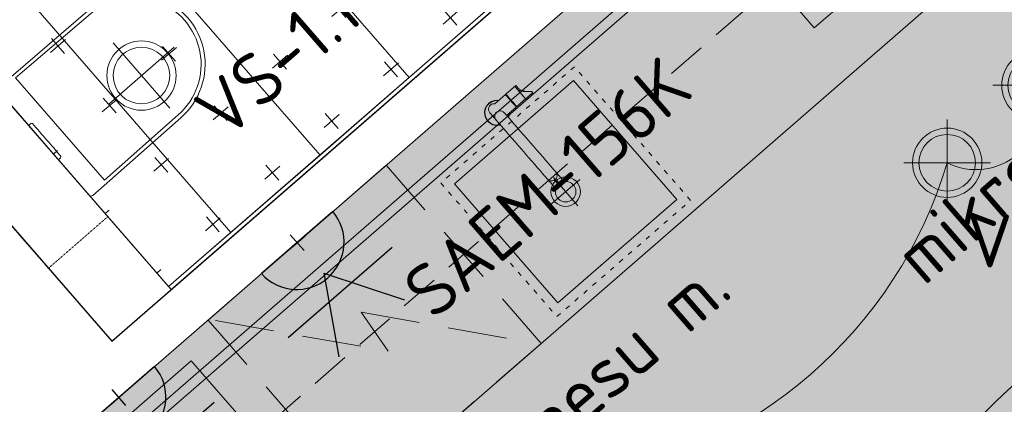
# Model space of a CAD drawing. Header units: millimetres. Extents: x 130528 to 177851, y 51760 to 113805.
# Tile 55 of 88: x 151894 to 154396, y 82453 to 83430. Entities that reach past the tile are written whole.
import ezdxf

# ---------------------------------------------------------------- set-up
doc = ezdxf.new("R2010")
doc.units = ezdxf.units.MM
for name, pattern in [('ACAD_ISO03W100', [30, 12, -18]), ('Dash 01', [1, 0.5, -0.5]), ('Hidden 100.00_ 50.00', [150, 100, -50])]:
    doc.linetypes.add(name, pattern=pattern)
doc.layers.get('0').update_dxf_attribs({"true_color": 0x000000})
doc.layers.add('_SA-ELEKTER_pistikupesad', color=7, linetype='Continuous', true_color=0x9900cc)
for name, color, linetype, lineweight, true_color in [('_SA-LAGI', 7, 'Continuous', 9, 0x5b5b5b), ('_SA-LAGI_hatch', 7, 'Continuous', 5, 0x787878), ('_SA-PORAND', 7, 'Continuous', 9, 0x5b5b5b), ('_SA-PORAND_hatch', 254, 'Continuous', 9, 0xbebebe), ('_SA-SANTEHN', 7, 'Continuous', 0, 0x4c5f99), ('_SA-SEIN', 250, 'Continuous', 30, 0x333333), ('_SA-SEIN_hatch', 7, 'Continuous', 0, 0x797979), ('_SA-SISUSTUS_kohtkindel', 7, 'Continuous', 15, 0x7f4f3f), ('_SA-SISUSTUS_lahtine', 7, 'Continuous', 18, 0x7f4f3f), ('_SA-SISUSTUS_seadmed', 7, 'Continuous', 13, 0x9900cc), ('_SA-SISUSTUS_tekst', 7, 'Continuous', 0, 0x7f4f3f), ('_SA-VALGUSTUS', 20, 'Continuous', 13, 0xff3f00), ('_SA-VALGUSTUS_valgusgrupid', 240, 'Continuous', 9, 0xff003f)]:
    doc.layers.add(name, color=color, linetype=linetype, lineweight=lineweight, true_color=true_color)
doc.styles.add('DIN Pro Medium-Medium', font='txt')

# ---------------------------------------------------------------- blocks, each defined once
blk = doc.blocks.new('VS-1.1')
at = {"color": 0, "linetype": 'ByBlock', "lineweight": -2}
for p, q in [((0, -220.5), (0, 220.5)), ((-220.5, 0), (220.5, 0))]:
    blk.add_line(p, q, dxfattribs=at)
for radius in [176, 144]:
    blk.add_circle((0, 0), radius, dxfattribs=at)
at = {"color": 0, "linetype": 'ByBlock', "lineweight": -2, "insert": (100, -262), "char_height": 270, "width": 2611.475, "attachment_point": 1, "style": 'DIN Pro Medium-Medium'}
blk.add_mtext('VS-1.1', dxfattribs=at)
blk = doc.blocks.new('VS-3.1 01')
at = {"color": 0, "linetype": 'ByBlock', "lineweight": -2}
for p, q in [((0, -110.2), (0, 110.2)), ((-110.2, 0), (110.2, 0))]:
    blk.add_line(p, q, dxfattribs=at)
for radius in [88, 72]:
    blk.add_circle((0, 0), radius, dxfattribs=at)
at = {"color": 0, "linetype": 'ByBlock', "lineweight": -2, "insert": (50, -131), "char_height": 135, "width": 1305.738, "attachment_point": 1, "style": 'DIN Pro Medium-Medium'}
blk.add_mtext('VS-3.1', dxfattribs=at)
blk = doc.blocks.new('SM-T.11')
at = {"color": 0, "lineweight": -2}
blk.add_lwpolyline([(-273.9, -535.6), (-273.9, -535.9), (-273.9, -536.2), (-273.9, -536.5), (-273.9, -536.8), (-273.9, -537.1), (-273.9, -537.4), (-273.8, -537.7), (-273.8, -538), (-273.7, -538.3), (-273.7, -538.6), (-273.6, -538.9), (-273.5, -539.2), (-273.4, -539.5), (-273.4, -539.8), (-273.3, -540.1), (-273.1, -540.4), (-273, -540.7), (-272.9, -541), (-272.8, -541.3), (-272.6, -541.6), (-272.5, -541.8), (-272.3, -542.1), (-272.2, -542.4), (-272, -542.6), (-271.8, -542.9), (-271.7, -543.2), (-271.5, -543.4), (-271.3, -543.7), (-271.1, -543.9), (-270.9, -544.1), (-270.7, -544.4), (-270.4, -544.6), (-270.2, -544.8), (-270, -545), (-269.8, -545.2), (-269.5, -545.4), (-269.3, -545.6), (-269, -545.8), (-268.8, -546), (-268.5, -546.2), (-268.2, -546.3), (-268, -546.5), (-267.7, -546.7), (-267.4, -546.8), (-267.1, -547), (-266.8, -547.1), (-266.5, -547.2), (-266.2, -547.4), (-265.9, -547.5), (-265.6, -547.6), (-265.3, -547.7), (-265, -547.8), (-264.7, -547.9), (-264.3, -548), (-264, -548.1), (-263.7, -548.1), (-263.4, -548.2), (-263.1, -548.2), (-262.7, -548.3), (-262.4, -548.3), (-262.1, -548.3), (-261.8, -548.4), (-261.4, -548.4), (-261.1, -548.4), (259, -548.4), (259.3, -548.4), (259.6, -548.4), (259.9, -548.3), (260.2, -548.3), (260.6, -548.3), (260.9, -548.2), (261.2, -548.2), (261.5, -548.1), (261.9, -548.1), (262.2, -548), (262.5, -547.9), (262.8, -547.8), (263.1, -547.7), (263.4, -547.6), (263.7, -547.5), (264, -547.4), (264.3, -547.2), (264.6, -547.1), (264.9, -547), (265.2, -546.8), (265.5, -546.7), (265.8, -546.5), (266.1, -546.3), (266.3, -546.2), (266.6, -546), (266.9, -545.8), (267.1, -545.6), (267.4, -545.4), (267.6, -545.2), (267.8, -545), (268.1, -544.8), (268.3, -544.6), (268.5, -544.4), (268.7, -544.1), (268.9, -543.9), (269.1, -543.7), (269.3, -543.4), (269.5, -543.2), (269.7, -542.9), (269.8, -542.6), (270, -542.4), (270.2, -542.1), (270.3, -541.8), (270.5, -541.6), (270.6, -541.3), (270.7, -541), (270.9, -540.7), (271, -540.4), (271.1, -540.1), (271.2, -539.8), (271.3, -539.5), (271.4, -539.2), (271.4, -538.9), (271.5, -538.6), (271.6, -538.3), (271.6, -538), (271.7, -537.7), (271.7, -537.4), (271.7, -537.1), (271.7, -536.8), (271.7, -536.5), (271.7, -536.2), (271.7, -535.9), (271.7, -535.6), (237.1, -29.7), (237.1, -29.5), (237, -29.3), (237, -29), (237, -28.8), (236.9, -28.6), (236.9, -28.3), (236.9, -28.1), (236.8, -27.9), (236.7, -27.6), (236.7, -27.4), (236.6, -27.1), (236.5, -26.9), (236.4, -26.7), (236.4, -26.4), (236.3, -26.2), (236.2, -26), (236.1, -25.7), (236, -25.5), (235.8, -25.3), (235.7, -25), (235.6, -24.8), (235.5, -24.6), (235.3, -24.4), (235.2, -24.1), (235, -23.9), (234.9, -23.7), (234.7, -23.5), (234.6, -23.3), (234.4, -23.1), (234.2, -22.9), (234, -22.7), (233.9, -22.5), (233.7, -22.3), (233.5, -22.1), (233.3, -21.9), (233.1, -21.7), (232.9, -21.6), (232.7, -21.4), (232.5, -21.2), (232.3, -21.1), (232, -20.9), (231.8, -20.8), (231.6, -20.6), (231.4, -20.5), (231.1, -20.3), (230.9, -20.2), (230.7, -20.1), (230.4, -20), (230.2, -19.8), (230, -19.7), (229.7, -19.6), (229.5, -19.5), (229.2, -19.4), (229, -19.3), (228.8, -19.2), (228.5, -19.2), (228.3, -19.1), (228, -19), (227.8, -18.9), (227.5, -18.9), (227.3, -18.8), (227, -18.8), (226.8, -18.7), (226.6, -18.7), (198.4, -14.3), (170.1, -10.5), (141.9, -7.3), (113.6, -4.7), (85.2, -2.6), (56.9, -1.2), (28.4, -0.3), (0, 0), (-29, -0.3), (-57.8, -1.2), (-86.5, -2.6), (-115.2, -4.7), (-143.7, -7.3), (-172.2, -10.5), (-200.5, -14.3), (-228.7, -18.7), (-229, -18.7), (-229.2, -18.8), (-229.5, -18.8), (-229.7, -18.9), (-229.9, -18.9), (-230.2, -19), (-230.4, -19.1), (-230.7, -19.2), (-230.9, -19.2), (-231.2, -19.3), (-231.4, -19.4), (-231.6, -19.5), (-231.9, -19.6), (-232.1, -19.7), (-232.4, -19.8), (-232.6, -20), (-232.8, -20.1), (-233.1, -20.2), (-233.3, -20.3), (-233.5, -20.5), (-233.8, -20.6), (-234, -20.8), (-234.2, -20.9), (-234.4, -21.1), (-234.6, -21.2), (-234.8, -21.4), (-235, -21.6), (-235.2, -21.7), (-235.4, -21.9), (-235.6, -22.1), (-235.8, -22.3), (-236, -22.5), (-236.2, -22.7), (-236.4, -22.9), (-236.6, -23.1), (-236.7, -23.3), (-236.9, -23.5), (-237, -23.7), (-237.2, -23.9), (-237.3, -24.1), (-237.5, -24.4), (-237.6, -24.6), (-237.8, -24.8), (-237.9, -25), (-238, -25.3), (-238.1, -25.5), (-238.2, -25.7), (-238.3, -26), (-238.4, -26.2), (-238.5, -26.4), (-238.6, -26.7), (-238.7, -26.9), (-238.8, -27.1), (-238.8, -27.4), (-238.9, -27.6), (-239, -27.9), (-239, -28.1), (-239.1, -28.3), (-239.1, -28.6), (-239.1, -28.8), (-239.2, -29), (-239.2, -29.3), (-239.2, -29.5), (-239.2, -29.7)], close=True, dxfattribs=at)
blk.add_open_spline([(-229.1, -66.9), (-173.1, -59), (-60.3, -49), (52.9, -48.6), (165.7, -58.2), (221.7, -66)], degree=2, dxfattribs=at)
at = {"color": 0, "linetype": 'ByBlock', "lineweight": -2, "insert": (-1.7, -122.1), "char_height": 135, "width": 918.656, "attachment_point": 2, "rotation": 359.9542, "style": 'DIN Pro Medium-Medium'}
blk.add_mtext('{\\fDIN Pro;SM}\\P{\\fDIN Pro;T.11}\\P', dxfattribs=at)
blk = doc.blocks.new('Wcpott_1.1')
at = {"layer": '_SA-SANTEHN', "color": 0, "linetype": 'Dash 01', "lineweight": -2}
blk.add_lwpolyline([(-252, 200), (-252, 0), (248, 0), (248, 200)], close=True, dxfattribs=at)
at = {"layer": '_SA-SANTEHN', "color": 0, "lineweight": -2}
for points in [[(-175.5, 0, 0.419113), (-182.5, -7.1), (-180, -305, 1.000008), (180, -305), (182.5, -7, 0.413735), (175.5, 0)], [(-172.5, -54.7), (-170, -304.7, 1.000251), (170, -304.7), (172.5, -54.7)]]:
    blk.add_lwpolyline(points, format="xyb", close=True, dxfattribs=at)
at = {"layer": '_SA-SANTEHN', "color": 0, "linetype": 'ByBlock', "lineweight": -2}
blk.add_lwpolyline([(-56.3, -10.6, -0.404963), (-59.3, -7.7), (-59.4, 0), (56.6, 0), (56.5, -7.5), (56.5, -7.7, -0.404962), (53.5, -10.6, -0.007219)], format="xyb", close=True, dxfattribs=at)
blk = doc.blocks.new('topview axor citterio')
at = {"color": 0, "linetype": 'ByBlock', "lineweight": 9}
for p, q in [((-8.192, 274.64867), (0, 275.80067)), ((0, 275.80067), (8.192, 274.64867)), ((-32, 243.80067), (-30.848, 251.99267)), ((-32, 243.80067), (-30.848, 251.99267)), ((-31.232, 243.80067), (-30.08, 251.86467)), ((-30.848, 251.99267), (-27.776, 259.67267)), ((-30.08, 251.86467), (-27.008, 259.28867)), ((-30.08, 251.86467), (-27.008, 259.28867)), ((-27.776, 259.67267), (-22.656, 266.45667)), ((-27.008, 259.28867), (-22.016, 265.81667)), ((-22.656, 266.45667), (-15.872, 271.57667)), ((-22.016, 265.81667), (-15.488, 270.80867)), ((-15.872, 271.57667), (-8.192, 274.64867)), ((-15.488, 270.80867), (-8.064, 273.88067)), ((-14, 255.80067), (-13.496, 259.38467)), ((-14, 255.39167), (-14, 255.80067)), ((-14, 255.80067), (-14, 255.39167)), ((-14, 255.80067), (-14, 231.80067)), ((-14, 255.39167), (-14, 254.19267)), ((-14, 254.19267), (-14, 255.39167)), ((-14, 252.28567), (-14, 254.19267)), ((-14, 254.19267), (-14, 252.28567)), ((-14, 239.76667), (-14, 252.28567)), ((-14, 252.28567), (-14, 239.76667)), ((-13.496, 259.38467), (-12.152, 262.74467)), ((-12.152, 262.74467), (-9.912, 265.71267)), ((-9.912, 265.71267), (-6.944, 267.95267)), ((-8.064, 273.88067), (0, 275.03267)), ((-6.944, 267.95267), (-3.584, 269.29667)), ((-3.584, 269.29667), (0, 269.80067)), ((0, 275.03267), (8.064, 273.88067)), ((0, 269.80067), (3.584, 269.29667)), ((3.584, 269.29667), (6.944, 267.95267)), ((6.944, 267.95267), (9.912, 265.71267)), ((8.064, 273.88067), (15.488, 270.80867)), ((8.192, 274.64867), (15.872, 271.57667)), ((9.912, 265.71267), (10.6003, 264.80067)), ((10.6003, 264.80067), (46.4, 264.80067)), ((10.6003, 264.80067), (46.4, 264.80067)), ((15.488, 270.80867), (22.016, 265.81667)), ((15.872, 271.57667), (22.656, 266.45667)), ((22.016, 265.81667), (22.79294, 264.80067)), ((22.656, 266.45667), (23.90581, 264.80067)), ((46.4, 264.04467), (46.4, 264.80067)), ((46.4, 264.80067), (47, 264.29667)), ((46.4, 264.80067), (46.4, 264.04467)), ((46.4, 262.02867), (46.4, 264.04467)), ((46.4, 264.04467), (46.4, 262.02867)), ((46.4, 258.66867), (46.4, 262.02867)), ((46.4, 262.02867), (46.4, 258.66867)), ((46.4, 258.66867), (46.4, 254.21667)), ((46.4, 254.21667), (46.4, 258.66867)), ((46.4, 249.17667), (46.4, 254.21667)), ((46.4, 254.21667), (46.4, 249.17667)), ((47, 264.29667), (47, 263.54067)), ((47, 263.54067), (47, 264.29667)), ((47, 261.52467), (47, 263.54067)), ((47, 263.54067), (47, 261.52467)), ((47, 262.80067), (48, 262.72932)), ((47, 258.24867), (47, 261.52467)), ((47, 261.52467), (47, 258.24867)), ((47, 258.24867), (47, 253.96467)), ((47, 253.96467), (47, 258.24867)), ((47, 249.09267), (47, 253.96467)), ((47, 253.96467), (47, 249.09267)), ((48, 264.80067), (81.4, 264.80067)), ((48, 264.80067), (48, 264.04467)), ((48, 264.04467), (48, 262.02867)), ((48, 262.02867), (48, 258.66867)), ((48, 258.66867), (48, 254.21667)), ((48, 254.21667), (48, 249.17667)), ((78, 262.02867), (78, 264.80067)), ((78, 264.80067), (78, 252.07567)), ((78, 252.07567), (78, 264.80067)), ((78, 258.66867), (78, 262.02867)), ((78, 254.21667), (78, 258.66867)), ((78, 249.17667), (78, 254.21667)), ((78, 252.07567), (80.049, 249.66067)), ((78, 252.07567), (78, 222.80067)), ((78, 222.80067), (78, 252.07567)), ((81.4, 264.80067), (82, 264.29667)), ((82, 263.54067), (82, 264.29667)), ((82, 264.29667), (82, 263.54067)), ((82, 263.54067), (82, 252.31667)), ((82, 252.31667), (82, 263.54067)), ((82, 252.31667), (83.112, 248.81467)), ((-32, 243.80067), (-30.848, 235.60867)), ((-32, 243.80067), (-30.848, 235.60867)), ((-31.232, 243.80067), (-30.08, 235.73667)), ((-30.848, 235.60867), (-27.776, 227.92867)), ((-30.08, 235.73667), (-27.008, 228.31267)), ((-30.08, 235.73667), (-27.008, 228.31267)), ((-27.776, 227.92867), (-22.656, 221.14467)), ((-27.008, 228.31267), (-22.016, 221.78467)), ((-14, 235.25367), (-14, 239.76667)), ((-14, 239.76667), (-14, 235.25367)), ((-14, 231.80067), (-13.496, 235.38467)), ((-14, 232.78567), (-14, 235.25367)), ((-14, 235.25367), (-14, 232.78567)), ((-14, 232.78567), (-14, 231.80067)), ((-14, 231.80067), (-14, 232.78567)), ((-14, 230.94467), (-14, 231.80067)), ((-14, 231.80067), (-14, 230.94467)), ((-14, 228.39367), (-14, 230.94467)), ((-14, 230.94467), (-14, 228.39367)), ((-14, 224.18867), (-14, 228.39367)), ((-14, 228.39367), (-14, 224.18867)), ((-13.496, 235.38467), (-12.152, 238.74467)), ((-12.152, 238.74467), (-9.912, 241.71267)), ((-9.912, 241.71267), (-6.944, 243.95267)), ((-6.944, 243.95267), (-3.584, 245.29667)), ((-3.584, 245.29667), (0, 245.80067)), ((0, 245.80067), (3.584, 245.29667)), ((3.584, 245.29667), (6.944, 243.95267)), ((6.944, 243.95267), (9.912, 241.71267)), ((9.912, 241.71267), (12.152, 238.74467)), ((12.152, 238.74467), (13.496, 235.38467)), ((13.496, 235.38467), (14, 231.80067)), ((14, 230.94467), (14, 231.80067)), ((14, 231.80067), (14, 230.94467)), ((14, 228.39367), (14, 230.94467)), ((14, 230.94467), (14, 228.39367)), ((14, 224.18867), (14, 228.39367)), ((14, 228.39367), (14, 224.18867)), ((46.4, 243.80067), (46.4, 249.17667)), ((46.4, 249.17667), (46.4, 243.80067)), ((46.4, 238.42467), (46.4, 243.80067)), ((46.4, 243.80067), (46.4, 238.42467)), ((46.4, 233.38467), (46.4, 238.42467)), ((46.4, 238.42467), (46.4, 233.38467)), ((46.4, 228.93267), (46.4, 233.38467)), ((46.4, 233.38467), (46.4, 228.93267)), ((46.4, 225.57267), (46.4, 228.93267)), ((46.4, 228.93267), (46.4, 225.57267)), ((46.4, 223.55667), (46.4, 225.57267)), ((46.4, 225.57267), (46.4, 223.55667)), ((47, 243.80067), (47, 249.09267)), ((47, 249.09267), (47, 243.80067)), ((47, 238.50867), (47, 243.80067)), ((47, 243.80067), (47, 238.50867)), ((47, 233.63667), (47, 238.50867)), ((47, 238.50867), (47, 233.63667)), ((47, 229.35267), (47, 233.63667)), ((47, 233.63667), (47, 229.35267)), ((47, 226.07667), (47, 229.35267)), ((47, 229.35267), (47, 226.07667)), ((47, 224.06067), (47, 226.07667)), ((47, 226.07667), (47, 224.06067)), ((48, 249.17667), (48, 243.80067)), ((48, 243.80067), (48, 238.42467)), ((48, 238.42467), (48, 233.38467)), ((48, 233.38467), (48, 228.93267)), ((48, 228.93267), (48, 225.57267)), ((48, 225.57267), (48, 223.55667)), ((78, 243.80067), (78, 249.17667)), ((78, 238.42467), (78, 243.80067)), ((78, 233.38467), (78, 238.42467)), ((78, 228.93267), (78, 233.38467)), ((78, 225.57267), (78, 228.93267)), ((78, 226.73967), (78, 226.80067)), ((78, 226.80067), (78, 226.73967)), ((78, 226.80067), (78, 222.80067)), ((78, 222.80067), (78, 226.80067)), ((78, 226.55967), (78, 226.73967)), ((78, 226.73967), (78, 226.55967)), ((78, 226.26467), (78, 226.55967)), ((78, 226.55967), (78, 226.26467)), ((78, 226.26467), (78, 225.86467)), ((78, 225.86467), (78, 225.37167)), ((78, 223.55667), (78, 225.57267)), ((78, 225.37167), (78, 224.80067)), ((80.049, 249.66067), (81.977, 246.88267)), ((81.977, 246.88267), (83.956, 243.88567)), ((83.112, 248.81467), (84.586, 245.67467)), ((83.956, 243.88567), (86.01, 241.19767)), ((84.586, 245.67467), (86.742, 242.17267)), ((86.01, 241.19767), (88.602, 238.46067)), ((86.742, 242.17267), (88.968, 239.03267)), ((88.602, 238.46067), (91.243, 235.86967)), ((88.968, 239.03267), (91.475, 235.77167)), ((91.243, 235.86967), (94.383, 233.04067)), ((91.475, 235.77167), (92.00318, 235.18478)), ((94.383, 233.04067), (98.163, 229.93667)), ((98.163, 229.93667), (101.033, 227.77767)), ((101.033, 227.77767), (102, 226.80067)), ((102, 222.80067), (102, 226.80067)), ((102, 226.80067), (102, 222.80067)), ((-22.656, 221.14467), (-15.872, 216.02467)), ((-22.016, 221.78467), (-15.488, 216.79267)), ((-15.872, 216.02467), (-14, 215.27587)), ((-15.488, 216.79267), (-14, 216.17695)), ((-14, 218.40367), (-14, 224.18867)), ((-14, 224.18867), (-14, 218.40367)), ((-14, 211.13567), (-14, 218.40367)), ((-14, 218.40367), (-14, 211.13567)), ((-14, 211.13567), (-14, 202.51167)), ((-14, 202.51167), (-14, 211.13567)), ((-14, 192.67667), (-14, 202.51167)), ((-14, 202.51167), (-14, 192.67667)), ((14, 218.40367), (14, 224.18867)), ((14, 224.18867), (14, 218.40367)), ((14, 222.80067), (46.4, 222.80067)), ((14, 211.13567), (14, 218.40367)), ((14, 218.40367), (14, 211.13567)), ((14, 216.17695), (15.488, 216.79267)), ((14, 215.27587), (15.872, 216.02467)), ((14, 202.51167), (14, 211.13567)), ((14, 211.13567), (14, 202.51167)), ((14, 202.51167), (14, 192.67667)), ((14, 192.67667), (14, 202.51167)), ((15.488, 216.79267), (22.016, 221.78467)), ((15.872, 216.02467), (22.656, 221.14467)), ((22.016, 221.78467), (22.79294, 222.80067)), ((22.656, 221.14467), (23.90581, 222.80067)), ((46.4, 222.80067), (46.4, 223.55667)), ((46.4, 223.55667), (46.4, 222.80067)), ((46.4, 222.80067), (47, 223.30467)), ((47, 224.80067), (48, 224.87202)), ((47, 223.30467), (47, 224.06067)), ((47, 224.06067), (47, 223.30467)), ((48, 223.55667), (48, 222.80067)), ((48, 222.80067), (78, 222.80067)), ((78, 224.16867), (78, 224.80067)), ((78, 224.80067), (78, 224.16867)), ((78, 223.49567), (78, 224.16867)), ((78, 224.16867), (78, 223.49567)), ((78, 222.80067), (78, 223.55667)), ((78, 223.49567), (78, 222.80067)), ((78, 222.80067), (78, 223.49567)), ((78, 222.80067), (78.3, 222.80067)), ((78, 222.80067), (78.517, 222.80067)), ((78, 222.80067), (102, 222.80067)), ((78, 222.80067), (81.4, 222.80067)), ((78.3, 222.80067), (78.8, 222.80067)), ((78.517, 222.80067), (78.924, 222.80067)), ((78.8, 222.80067), (80, 222.80067)), ((78.924, 222.80067), (79.466, 222.80067)), ((79.466, 222.80067), (79.873, 222.80067)), ((79.873, 222.80067), (80.416, 222.80067)), ((80, 222.80067), (100, 222.80067)), ((80.416, 222.80067), (80.822, 222.80067)), ((80.822, 222.80067), (81.365, 222.80067)), ((81.365, 222.80067), (81.606, 222.80067)), ((81.4, 222.80067), (82, 222.80067)), ((81.606, 222.80067), (82, 222.80067)), ((100, 222.80067), (101.2, 222.80067)), ((101.2, 222.80067), (101.7, 222.80067)), ((101.7, 222.80067), (102, 222.80067)), ((-14, 181.80067), (-14, 192.67667)), ((-14, 192.67667), (-14, 181.80067)), ((-14, 181.80067), (-14, 170.06867)), ((-14, 170.06867), (-14, 181.80067)), ((14, 192.67667), (14, 181.80067)), ((14, 181.80067), (14, 192.67667)), ((14, 181.80067), (14, 170.06867)), ((14, 170.06867), (14, 181.80067)), ((-14, 170.06867), (-14, 157.68267)), ((-14, 157.68267), (-14, 170.06867)), ((-14, 157.68267), (-14, 144.85367)), ((-14, 144.85367), (-14, 157.68267)), ((14, 170.06867), (14, 157.68267)), ((14, 157.68267), (14, 170.06867)), ((14, 144.85367), (14, 157.68267)), ((14, 157.68267), (14, 144.85367)), ((-14, 144.85367), (-14, 131.80067)), ((-14, 131.80067), (-14, 144.85367)), ((-14, 118.74767), (-14, 131.80067)), ((-14, 131.80067), (-14, 118.74767)), ((14, 131.80067), (14, 144.85367)), ((14, 144.85367), (14, 131.80067)), ((14, 118.74767), (14, 131.80067)), ((14, 131.80067), (14, 118.74767)), ((-14, 118.74767), (-14, 105.91877)), ((-14, 105.91877), (-14, 118.74767)), ((-14, 105.91877), (-14, 93.53237)), ((-14, 93.53237), (-14, 105.91877)), ((14, 105.91877), (14, 118.74767)), ((14, 118.74767), (14, 105.91877)), ((14, 93.53237), (14, 105.91877)), ((14, 105.91877), (14, 93.53237)), ((-14, 93.53237), (-14, 81.80067)), ((-14, 81.80067), (-14, 93.53237)), ((-14, 70.92457), (-14, 81.80067)), ((-14, 81.80067), (-14, 70.92457)), ((14, 81.80067), (14, 93.53237)), ((14, 93.53237), (14, 81.80067)), ((14, 81.80067), (14, 70.92457)), ((14, 70.92457), (14, 81.80067)), ((-14, 61.08997), (-14, 70.92457)), ((-14, 70.92457), (-14, 61.08997)), ((-14, 52.46537), (-14, 61.08997)), ((-14, 61.08997), (-14, 52.46537)), ((-14, 45.19817), (-14, 52.46537)), ((-14, 52.46537), (-14, 45.19817)), ((14, 70.92457), (14, 61.08997)), ((14, 61.08997), (14, 70.92457)), ((14, 61.08997), (14, 52.46537)), ((14, 52.46537), (14, 61.08997)), ((14, 52.46537), (14, 45.19817)), ((14, 45.19817), (14, 52.46537)), ((-14, 45.19817), (-14, 39.41267)), ((-14, 39.41267), (-14, 45.19817)), ((-14, 39.41267), (-14, 35.20807)), ((-14, 35.20807), (-14, 39.41267)), ((-14, 35.20807), (-14, 32.42397)), ((-14, 32.42397), (-14, 35.20807)), ((-14, 32.42397), (-13.496, 28.96217)), ((-14, 32.42397), (-13.496, 28.96217)), ((-14, 32.08857), (-13.98083, 32.29228)), ((-14, 32.12967), (-13.97871, 32.27773)), ((-14, 32.12967), (-13.5, 28.65237)), ((-14, 10.86542), (-14, 32.08857)), ((-14, 32.08857), (-14, 10.86542)), ((-13.5, 28.65237), (-12.1, 25.36817)), ((-13.496, 28.96217), (-12.152, 25.71657)), ((-12.152, 25.71657), (-9.912, 22.84977)), ((-12.1, 25.36817), (-9.9, 22.56697)), ((9.9, 22.56697), (12.1, 25.36817)), ((9.912, 22.84977), (12.152, 25.71657)), ((12.1, 25.36817), (13.5, 28.65237)), ((12.152, 25.71657), (13.496, 28.96217)), ((13.496, 28.96217), (14, 32.42397)), ((13.5, 28.65237), (14, 32.12967)), ((13.97871, 32.27773), (14, 32.12967)), ((14, 39.41267), (14, 45.19817)), ((14, 45.19817), (14, 39.41267)), ((14, 35.20807), (14, 39.41267)), ((14, 39.41267), (14, 35.20807)), ((14, 32.42397), (14, 35.20807)), ((14, 35.20807), (14, 32.42397)), ((14, 10.86542), (14, 32.08857)), ((14, 32.08857), (14, 10.86542)), ((-14, 10.86542), (-13.832, 9.08039)), ((-13.832, 9.08039), (-13.496, 7.40355)), ((-13.496, 7.40355), (-12.88, 5.7267)), ((-12.88, 5.7267), (-12.152, 4.15803)), ((-12.152, 4.15803), (-11.088, 2.64346)), ((-11.088, 2.64346), (-9.856, 1.34526)), ((-9.912, 22.84977), (-6.944, 20.68607)), ((-9.9, 22.56697), (-7, 20.44197)), ((-9.856, 1.34526), (-8.512, 0.15524)), ((-8.512, 0.15524), (-6.944, -0.87251)), ((-7, 20.44197), (-3.6, 19.08967)), ((-6.944, 20.68607), (-3.584, 19.38787)), ((-3.6, 19.08967), (0, 18.60667)), ((-3.584, 19.38787), (0, 18.90107)), ((-2, 17.461), (-2, 15.52915)), ((-2, 15.52915), (-2, 17.461)), ((-2, 0), (-2, 15.52915)), ((-2, 15.52915), (-2, 0)), ((-2, 15.52915), (2, 15.52915)), ((-2, 1.93185), (-2, 0)), ((-2, 0), (-2, 1.93185)), ((-2, 0), (2, 0)), ((0, 18.90107), (3.584, 19.38787)), ((0, 18.60667), (3.6, 19.08967)), ((2, 17.461), (2, 15.52915)), ((2, 15.52915), (2, 17.461)), ((2, 0), (2, 15.52915)), ((2, 15.52915), (2, 0)), ((3.584, 19.38787), (6.944, 20.68607)), ((3.6, 19.08967), (7, 20.44197)), ((6.944, 20.68607), (9.912, 22.84977)), ((6.944, -0.87251), (8.512, 0.15524)), ((7, 20.44197), (9.9, 22.56697)), ((8.512, 0.15524), (9.856, 1.34526)), ((9.856, 1.34526), (11.088, 2.64346)), ((11.088, 2.64346), (12.152, 4.15803)), ((12.152, 4.15803), (12.88, 5.7267)), ((12.88, 5.7267), (13.496, 7.40355)), ((13.496, 7.40355), (13.832, 9.08039)), ((13.832, 9.08039), (14, 10.86542)), ((-6.944, -0.87251), (-5.32, -1.5757)), ((-5.32, -1.5757), (-3.584, -2.17071)), ((-3.584, -2.17071), (-1.848, -2.49523)), ((-1.848, -2.49523), (0, -2.65753)), ((0, -2.65753), (1.848, -2.49523)), ((1.848, -2.49523), (3.584, -2.17071)), ((3.584, -2.17071), (5.32, -1.5757)), ((5.32, -1.5757), (6.944, -0.87251))]:
    blk.add_line(p, q, dxfattribs=at)
blk = doc.blocks.new('valamu tasapinna all 001 pealt')
at = {"color": 0, "linetype": 'Continuous', "lineweight": 5}
for p, q in [((0, -47.5), (0, 47.5)), ((-47.5, 0), (47.5, 0))]:
    blk.add_line(p, q, dxfattribs=at)
at = {"color": 0, "linetype": 'ACAD_ISO03W100', "lineweight": 5}
blk.add_lwpolyline([(-225, -225), (225, -225), (225, 225), (-225, 225)], close=True, dxfattribs=at)
at = {"color": 0, "linetype": 'ByBlock', "lineweight": -2}
blk.add_lwpolyline([(-200, -200), (200, -200), (200, 200), (-200, 200)], close=True, dxfattribs=at)
at = {"color": 0, "linetype": 'Continuous', "lineweight": 5}
for radius in [37.5, 26]:
    blk.add_circle((0, 0), radius, dxfattribs=at)
blk = doc.blocks.new('kohvimasin 01')
at = {"color": 0}
for p, q in [((-200, 200), (200, 200)), ((-200, -200), (-200, 200)), ((-191.2, 191.2), (-4.4, -39.8)), ((200, 200), (200, -200)), ((-4.4, -39.8), (4.4, 39.8)), ((4.4, 39.8), (191.2, -191.2)), ((200, -200), (-200, -200))]:
    blk.add_line(p, q, dxfattribs=at)
blk = doc.blocks.new('_SA pistik(syvistatud) x2')
at = {"linetype": 'ByBlock', "lineweight": -2}
blk.add_hatch(color=0, dxfattribs=at).paths.add_polyline_path([(-80.1, 0), (80.1, 0), (80.1, 1.8), (80, 3.5), (79.9, 5.3), (79.7, 7.1), (79.5, 9), (79.3, 10.8), (79, 12.6), (78.6, 14.5), (78.2, 16.3), (77.8, 18.2), (77.3, 20), (76.8, 21.9), (76.2, 23.7), (75.6, 25.5), (74.9, 27.4), (74.2, 29.2), (73.4, 31), (72.6, 32.8), (71.8, 34.6), (70.8, 36.4), (69.9, 38.2), (68.9, 39.9), (67.8, 41.7), (66.7, 43.4), (65.6, 45), (64.4, 46.7), (63.1, 48.3), (61.8, 49.9), (60.5, 51.5), (59.1, 53), (57.7, 54.5), (56.3, 56), (54.8, 57.4), (53.3, 58.8), (51.7, 60.1), (50.2, 61.4), (48.5, 62.7), (46.9, 63.9), (45.2, 65.1), (43.5, 66.2), (41.8, 67.3), (40.1, 68.3), (38.3, 69.3), (36.5, 70.3), (34.7, 71.2), (32.9, 72), (31.1, 72.8), (29.3, 73.5), (27.4, 74.2), (25.6, 74.9), (23.7, 75.5), (21.9, 76), (20, 76.5), (18.2, 77), (16.3, 77.4), (14.5, 77.8), (12.6, 78.1), (10.8, 78.4), (9, 78.6), (7.2, 78.8), (5.3, 78.9), (3.5, 79), (1.8, 79.1), (0, 79.1), (-1.8, 79.1), (-3.5, 79), (-5.3, 78.9), (-7.2, 78.8), (-9, 78.6), (-10.8, 78.4), (-12.6, 78.1), (-14.5, 77.8), (-16.3, 77.4), (-18.2, 77), (-20, 76.5), (-21.9, 76), (-23.7, 75.5), (-25.6, 74.9), (-27.4, 74.2), (-29.3, 73.5), (-31.1, 72.8), (-32.9, 72), (-34.7, 71.2), (-36.5, 70.3), (-38.3, 69.3), (-40.1, 68.3), (-41.8, 67.3), (-43.5, 66.2), (-45.2, 65.1), (-46.9, 63.9), (-48.5, 62.7), (-50.2, 61.4), (-51.7, 60.1), (-53.3, 58.8), (-54.8, 57.4), (-56.3, 56), (-57.7, 54.5), (-59.1, 53), (-60.5, 51.5), (-61.8, 49.9), (-63.1, 48.3), (-64.4, 46.7), (-65.6, 45), (-66.7, 43.4), (-67.8, 41.7), (-68.9, 39.9), (-69.9, 38.2), (-70.8, 36.4), (-71.8, 34.6), (-72.6, 32.8), (-73.4, 31), (-74.2, 29.2), (-74.9, 27.4), (-75.6, 25.5), (-76.2, 23.7), (-76.8, 21.9), (-77.3, 20), (-77.8, 18.2), (-78.2, 16.3), (-78.6, 14.5), (-79, 12.6), (-79.3, 10.8), (-79.5, 9), (-79.7, 7.1), (-79.9, 5.3), (-80, 3.5), (-80.1, 1.8)], flags=0)
at = {"color": 0, "linetype": 'ByBlock', "lineweight": -2}
for p, q in [((0.1, 68.7), (-73.6, 192.2)), ((0.1, 68.7), (73.8, 192.2)), ((116.7, 111.4), (-116.5, 111.4)), ((0.1, 17.9), (0.1, -17.9)), ((17.9, 0), (-17.8, 0))]:
    blk.add_line(p, q, dxfattribs=at)
blk.add_lwpolyline([(-80.1, 0), (80.1, 0, 0.986995)], format="xyb", close=True, dxfattribs=at)
blk = doc.blocks.new('kohvimasin')
at = {"color": 0, "linetype": 'Hidden 100.00_ 50.00'}
for p, q in [((-200, 200), (200, 200)), ((-200, -200), (-200, 200)), ((-191.2, 191.2), (-4.4, -39.8)), ((200, 200), (200, -200)), ((-4.4, -39.8), (4.4, 39.8)), ((4.4, 39.8), (191.2, -191.2)), ((200, -200), (-200, -200))]:
    blk.add_line(p, q, dxfattribs=at)

msp = doc.modelspace()

# ---------------------------------------------------------------- hatches: boundary and pattern name
at = {"layer": '_SA-LAGI_hatch'}
h = msp.add_hatch(dxfattribs=at)
h.set_pattern_fill('Plus', color=256, scale=200, angle=41, style=0, pattern_type=2)
h.set_pattern_definition([(41, (-18.87, -16.4), (-131.2118, 150.94192), [50, -150]), (131, (16.4, -18.87), (-150.94192, -131.2118), [50, -150])])
h.paths.add_polyline_path([(159675.9, 90407), (158445.7, 89337.6), (159134.6, 88545.2), (155247.8, 85166.5), (154558.9, 85958.9), (153849.5, 85342.2), (154997.6, 84021.5), (154907, 83942.8), (154447.8, 84471.1), (151904.4, 82260.2), (154325.2, 79475.3), (162483.7, 86567.2), (162785.6, 86829.6), (162523.2, 87131.5), (160364.7, 89614.5), (160100.6, 89384.9), (160021.9, 89475.5), (160286, 89705.1)], flags=0)
h = msp.add_hatch(dxfattribs=at)
h.set_pattern_fill('Plus', color=256, scale=200, angle=41, style=0, pattern_type=2)
h.set_pattern_definition([(41, (-18.87, -16.4), (-131.2118, 150.94192), [50, -150]), (131, (16.4, -18.87), (-150.94192, -131.2118), [50, -150])])
h.paths.add_polyline_path([(151668.4, 83446.2), (152278.6, 82744.3), (154369.1, 84561.6), (153759, 85263.5)], flags=0)
at = {"layer": '_SA-PORAND_hatch', "true_color": 0xbebebe}
h = msp.add_hatch(dxfattribs=at)
h.set_pattern_fill('HatchDash', color=9, scale=400, angle=41, style=0, pattern_type=2)
h.set_pattern_definition([(41, (0, 0), (-65.605903, 75.47096), []), (41, (-32.8, 37.74), (-65.605903, 75.47096), [50, -50])])
h.paths.add_polyline_path([(154589.5, 79704.8), (154825.6, 79433.2), (155353.9, 79892.4), (155117.8, 80164.1), (155691.3, 80662.7), (155927.5, 80391), (156455.8, 80850.2), (156219.6, 81121.9), (156793.2, 81620.5), (157029.4, 81348.8), (157557.7, 81808.1), (157321.5, 82079.8), (157819.6, 82512.8), (158055.8, 82241.1), (158584.1, 82700.3), (158347.9, 82972), (158853.6, 83411.6), (159089.8, 83139.9), (159618.1, 83599.1), (159381.9, 83870.8), (159887.5, 84310.4), (160123.7, 84038.7), (160652, 84497.9), (160415.8, 84769.6), (160921.5, 85209.2), (161157.7, 84937.5), (161686, 85396.7), (161449.8, 85668.4), (161955.4, 86108), (162191.6, 85836.3), (162719.9, 86295.5), (162483.7, 86567.2), (162785.6, 86829.7), (162523.2, 87131.5), (160364.8, 89614.5), (160100.6, 89384.9), (160021.9, 89475.5), (160286, 89705.1), (159675.9, 90407), (158445.7, 89337.6), (159134.6, 88545.2), (155247.8, 85166.5), (154559, 85959), (153849.5, 85342.3), (154997.6, 84021.5), (154907, 83942.8), (154447.8, 84471.1), (151904.4, 82260.2), (154325.3, 79475.3), (154581.9, 79698.4)], flags=0)

# ---------------------------------------------------------------- linework, layer by layer
at = {"layer": '_SA-LAGI'}
for points in [[(159675.9, 90407), (158445.7, 89337.6), (159134.6, 88545.2), (155247.8, 85166.5), (154558.9, 85958.9), (153849.5, 85342.2), (154997.6, 84021.5), (154907, 83942.8), (154447.8, 84471.1), (151904.4, 82260.2), (154325.2, 79475.3), (162483.7, 86567.2), (162785.6, 86829.6), (162523.2, 87131.5), (160364.7, 89614.5), (160100.6, 89384.9), (160021.9, 89475.5), (160286, 89705.1)], [(151668.4, 83446.2), (152278.6, 82744.3), (154369.1, 84561.6), (153759, 85263.5)]]:
    msp.add_lwpolyline(points, close=True, dxfattribs=at)
at = {"layer": '_SA-PORAND'}
msp.add_lwpolyline([(159134.6, 88545.2), (155247.8, 85166.5), (154559, 85959), (153849.5, 85342.3), (154997.6, 84021.5), (154907, 83942.8), (154447.8, 84471.1), (151904.4, 82260.2)], dxfattribs=at)
at = {"layer": '_SA-PORAND_hatch'}
for points in [[(152286.3, 83970), (152883.3, 83283.3), (153109.7, 83480.1), (152512.7, 84166.9)], [(152059.9, 83773.2), (152656.9, 83086.4), (152883.3, 83283.3), (152286.3, 83970)], [(151833.5, 83576.4), (152430.5, 82889.6), (152656.9, 83086.4), (152059.9, 83773.2)], [(151675, 83438.6), (152272, 82751.9), (152430.5, 82889.6), (151833.5, 83576.4)]]:
    msp.add_lwpolyline(points, close=True, dxfattribs=at)
at = {"layer": '_SA-SEIN'}
msp.add_lwpolyline([(151517.5, 83315), (152127.6, 82613.1), (154369.1, 84561.6), (153759, 85263.5)], close=True, dxfattribs=at)
at = {"layer": '_SA-SEIN_hatch'}
msp.add_lwpolyline([(152272, 82751.9), (154355, 84562.6), (153758, 85249.4), (153388.2, 84927.9), (153381.6, 84935.4)], dxfattribs=at)
at = {"layer": '_SA-SISUSTUS_kohtkindel', "linetype": 'Hidden 100.00_ 50.00'}
msp.add_line((154644.7, 84244.6), (152101.3, 82033.7), dxfattribs=at)
at = {"layer": '_SA-SISUSTUS_kohtkindel'}
msp.add_line((154841.5, 84018.2), (152298.1, 81807.3), dxfattribs=at)
at = {"layer": '_SA-VALGUSTUS'}
msp.add_lwpolyline([(151959.2, 82197.1), (151975.6, 82178.3), (154519, 84389.2), (154502.6, 84408.1)], close=True, dxfattribs=at)
at = {"layer": '_SA-VALGUSTUS_valgusgrupid'}
for centre, radius, start, end in [((154324.1, 83211), 161.8, 243.0538, 18.9452), ((153148.5, 83397.4), 1150.9, 278.6988, 343.3017)]:
    msp.add_arc(centre, radius, start, end, dxfattribs=at)

# ---------------------------------------------------------------- block references
at = {"layer": '_SA-ELEKTER_pistikupesad', "xscale": 1.499999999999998, "yscale": 1.499999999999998, "zscale": 1.5, "rotation": 221.0000018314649}
for p in [(152598.8, 82863.7), (152146, 82470)]:
    msp.add_blockref('_SA pistik(syvistatud) x2', p, dxfattribs=at)
at = {"layer": '_SA-SANTEHN', "xscale": -1, "rotation": 131.0000136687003}
msp.add_blockref('Wcpott_1.1', (151954.8, 83116.8), dxfattribs=at)
at = {"layer": '_SA-SANTEHN', "linetype": 'Continuous'}
for name, p, rotation in [('valamu tasapinna all 001 pealt', (153281.2, 82993.2), 40.99999999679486), ('topview axor citterio', (153266.8, 83009.7, 0), 40.99999998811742)]:
    msp.add_blockref(name, p, dxfattribs=dict(at, rotation=rotation))
at = {"layer": '_SA-SISUSTUS_lahtine', "rotation": 41.00000000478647}
msp.add_blockref('SM-T.11', (154435.9, 82516.7), dxfattribs=at)
at = {"layer": '_SA-SISUSTUS_seadmed', "rotation": 40.99999962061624}
for p in [(153932.6, 83691.9), (152310, 82281.4)]:
    msp.add_blockref('kohvimasin 01', p, dxfattribs=at)
at = {"layer": '_SA-SISUSTUS_seadmed', "xscale": 1.500000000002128, "yscale": 1.500000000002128, "zscale": 1.500000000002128, "rotation": 40.99999962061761}
msp.add_blockref('kohvimasin', (152795.6, 82637.3), dxfattribs=at)
at = {"layer": '_SA-VALGUSTUS', "xscale": 0.5000000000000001, "yscale": 0.5000000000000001, "zscale": 0.5, "rotation": 41.00000045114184}
msp.add_blockref('VS-1.1', (152203.2, 83288.3), dxfattribs=at)
at = {"layer": '_SA-VALGUSTUS'}
for p in [(154477.2, 83263.5), (154250.8, 83066.7)]:
    msp.add_blockref('VS-3.1 01', p, dxfattribs=at)

# ---------------------------------------------------------------- texts
at = {"layer": '_SA-SISUSTUS_seadmed', "char_height": 135, "attachment_point": 1, "rotation": 41, "style": 'DIN Pro Medium-Medium'}
for s, insert, width in [('mikrolaine', (154103.7, 82852.7), 2093.607), ('nõudepesu m.', (152808.2, 82126.3), 1313.852)]:
    msp.add_mtext(s, dxfattribs=dict(at, insert=insert, width=width))
at = {"layer": '_SA-SISUSTUS_tekst', "insert": (152857.6, 82764.8), "char_height": 135, "width": 2270.656, "attachment_point": 1, "rotation": 41, "style": 'DIN Pro Medium-Medium'}
msp.add_mtext('SAEM-156K', dxfattribs=at)

doc.saveas('drawing.dxf')
